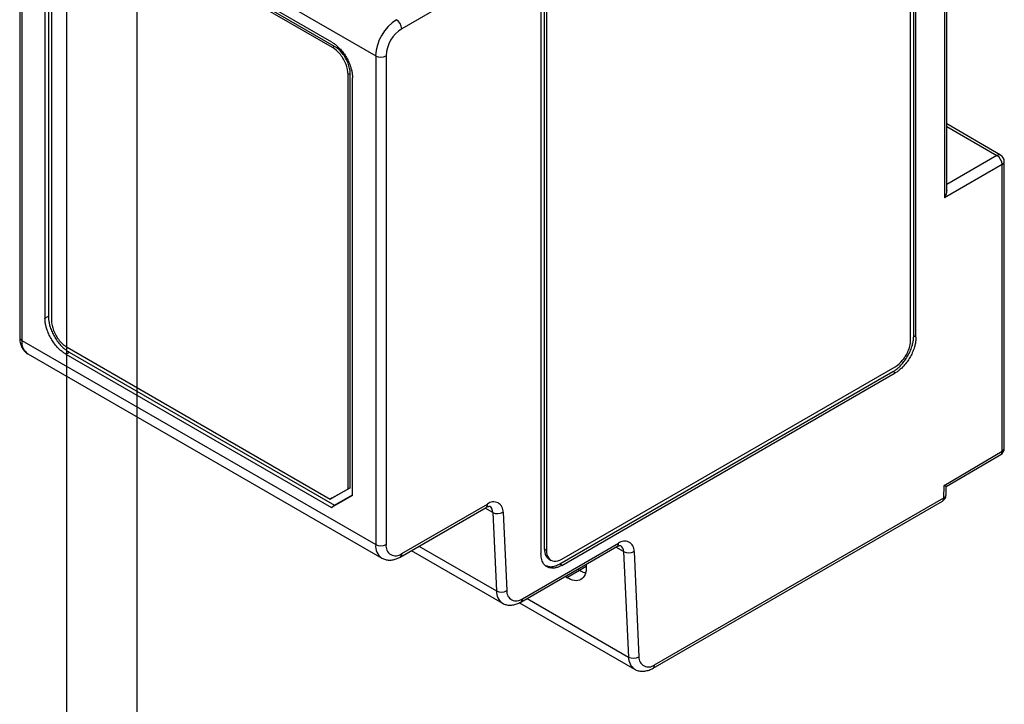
# Model space of a CAD drawing. Header units: millimetres. Extents: x 0 to 271, y 0 to 200.
# Tile 6 of 8: x 202 to 268, y 99 to 146. Entities that reach past the tile are written whole.
import ezdxf

# ---------------------------------------------------------------- set-up
doc = ezdxf.new("R2010")
doc.units = ezdxf.units.MM
doc.layers.add('TEXT', color=140, linetype='Continuous', lineweight=25)

msp = doc.modelspace()

# ---------------------------------------------------------------- linework, layer by layer
for p, q in [((262.342, 124.504), (262.342, 171.047)), ((262.496, 124.415), (262.496, 170.987)), ((262.13, 124.218), (262.13, 170.592)), ((264.44, 158.97), (264.44, 133.884)), ((264.587, 134.376), (264.587, 159.106)), ((201.597, 157.622), (201.597, 124.389)), ((201.743, 157.418), (225.785, 143.539)), ((201.743, 157.418), (201.743, 124.185)), ((237.24, 156.568), (237.24, 110.013)), ((237.016, 156.289), (237.016, 109.706)), ((237.381, 156.486), (237.381, 109.931)), ((222.804, 144.465), (204.725, 154.902)), ((222.997, 144.168), (204.955, 154.584)), ((203.316, 154.088), (203.316, 125.699)), ((203.546, 154.179), (203.546, 125.832)), ((203.758, 153.893), (203.758, 125.546)), ((222.856, 144.087), (204.814, 154.502)), ((233.387, 148.744), (227.553, 145.376)), ((222.997, 144.168), (222.856, 144.087)), ((225.785, 143.539), (225.785, 110.306)), ((226.492, 143.539), (226.492, 110.306)), ((224.052, 142.341), (223.911, 142.259)), ((223.911, 114.094), (223.911, 142.259)), ((224.052, 114.176), (224.052, 142.341)), ((224.212, 113.648), (224.212, 142.025)), ((268.25, 136.779), (264.587, 138.909)), ((264.587, 138.739), (268, 136.755)), ((268, 136.755), (264.587, 134.784)), ((268.353, 136.143), (264.44, 133.884)), ((268.353, 116.649), (268.353, 136.143)), ((268.499, 116.854), (268.499, 136.347)), ((203.316, 125.699), (203.546, 125.832)), ((262.496, 124.415), (262.342, 124.504)), ((201.743, 124.185), (225.785, 110.306)), ((202.158, 123.269), (226.199, 109.39)), ((204.725, 123.259), (204.955, 123.392)), ((204.725, 123.259), (222.793, 112.828)), ((204.814, 123.719), (222.699, 113.394)), ((204.955, 123.392), (222.986, 112.983)), ((238.295, 108.995), (260.933, 122.064)), ((238.424, 108.892), (261.087, 121.975)), ((238.437, 109.322), (261.075, 122.391)), ((261.087, 121.975), (260.933, 122.064)), ((264.403, 114.33), (268.353, 116.649)), ((264.548, 114.246), (268.252, 116.422)), ((222.699, 113.394), (223.911, 114.094)), ((222.84, 113.476), (224.052, 114.176)), ((224.052, 114.176), (223.911, 114.094)), ((264.401, 113.491), (264.403, 114.33)), ((264.547, 113.694), (264.549, 114.248)), ((222.84, 113.476), (222.699, 113.394)), ((224.212, 113.648), (222.793, 112.828)), ((222.986, 112.983), (224.212, 113.691)), ((244.63, 101.909), (264.297, 113.262)), ((244.734, 102.138), (264.401, 113.491)), ((222.793, 112.828), (222.986, 112.983)), ((227.449, 109.464), (233.283, 112.832)), ((227.553, 109.693), (233.387, 113.061)), ((233.739, 112.491), (233.215, 112.793)), ((233.739, 112.491), (233.988, 107.158)), ((234.446, 112.512), (234.694, 107.179)), ((235.754, 106.63), (242.282, 110.398)), ((228.207, 109.902), (234.4, 106.327)), ((228.721, 110.199), (233.988, 107.158)), ((235.65, 106.401), (242.178, 110.169)), ((237.24, 110.013), (237.381, 109.931)), ((242.634, 109.828), (242.11, 110.13)), ((242.634, 109.828), (242.968, 102.666)), ((243.341, 109.849), (243.675, 102.687)), ((237.531, 109.339), (237.708, 109.237)), ((238.424, 108.892), (238.295, 108.995)), ((239.626, 108.541), (238.769, 108.05)), ((239.626, 108.541), (239.504, 108.626)), ((240.094, 108.811), (239.626, 108.541)), ((238.769, 108.05), (238.659, 108.138)), ((236.074, 106.646), (242.968, 102.666)), ((235.556, 106.352), (243.38, 101.835))]:
    msp.add_line(p, q)
at = {"color": 7, "linetype": 'Continuous'}
msp.add_line((209.552, 161.927), (209.552, 0.002), dxfattribs=at)
for centre, radius, start, end in [((228.855, 143.399), 3.074, 122.60548, 177.39452), ((226.785, 145.341), 0.768, 2.60548, 57.39452), ((228.795, 143.434), 2.305, 122.60548, 177.39452), ((226.138, 144.221), 0.769, 242.60967, 297.39033), ((268.146, 136.556), 0.246, 64.93252, 126.35589), ((267.585, 136.108), 0.769, 2.61517, 57.26936), ((267.999, 136.347), 0.5, 0, 59.82977), ((268.249, 136.372), 0.251, 294.37466, 354.3052), ((201.847, 124.414), 0.251, 185.6948, 245.62534), ((202.695, 124.064), 0.959, 172.74417, 235.94365), ((267.999, 116.854), 0.5, 300.42849, 0), ((268.106, 116.623), 0.248, 306.17233, 6.14725), ((268.249, 116.879), 0.251, 294.37466, 354.3052), ((233.801, 112.565), 0.647, 355.32552, 129.85725), ((264.047, 113.695), 0.5, 299.99731, 359.82711), ((264.163, 113.461), 0.24, 304.05635, 7.25583), ((264.298, 113.72), 0.25, 294.16486, 354.11264), ((233.149, 113.031), 0.24, 304.05635, 7.25583), ((233.259, 112.512), 0.48, 357.49581, 55.07734), ((234.073, 113.146), 0.736, 242.99549, 300.42321), ((242.044, 110.368), 0.24, 304.05635, 7.25583), ((242.696, 109.902), 0.647, 355.32552, 129.85725), ((226.735, 110.185), 0.958, 172.72329, 236.15197), ((226.138, 110.988), 0.769, 242.60967, 297.39033), ((227.139, 110.201), 0.655, 170.78596, 309.20329), ((242.154, 109.849), 0.48, 357.49581, 55.07734), ((242.968, 110.483), 0.736, 242.99549, 300.42321), ((227.315, 109.663), 0.24, 304.03855, 7.25762), ((234.945, 107.115), 0.958, 177.45398, 235.60195), ((234.322, 107.813), 0.736, 242.99549, 300.42321), ((235.339, 107.126), 0.647, 175.32552, 309.85725), ((235.516, 106.599), 0.24, 304.03875, 7.2576), ((243.926, 102.623), 0.958, 177.45398, 235.60195), ((243.302, 103.322), 0.736, 242.99549, 300.42321), ((244.319, 102.634), 0.647, 175.32552, 309.85725), ((244.496, 102.108), 0.24, 304.03875, 7.2576)]:
    msp.add_arc(centre, radius, start, end)
for points, knots in [([(222.804, 144.465), (222.838, 144.445), (222.905, 144.404), (223.005, 144.334), (223.103, 144.258), (223.199, 144.175), (223.293, 144.084), (223.432, 143.936), (223.61, 143.718), (223.806, 143.417), (223.969, 143.097), (224.085, 142.791), (224.162, 142.512), (224.205, 142.261), (224.21, 142.104), (224.212, 142.025)], [0, 0, 0, 0, 0.045958, 0.091241, 0.136076, 0.180696, 0.225335, 0.27023, 0.386023, 0.500084, 0.613963, 0.729938, 0.819339, 0.908735, 1, 1, 1, 1]), ([(264.585, 134.376), (264.579, 134.3), (264.565, 134.13), (264.484, 133.971), (264.44, 133.884)], [0, 0, 0, 0, 0.452901, 1, 1, 1, 1]), ([(203.546, 125.832), (203.547, 125.793), (203.548, 125.714), (203.559, 125.593), (203.576, 125.47), (203.6, 125.345), (203.632, 125.218), (203.69, 125.023), (203.79, 124.761), (203.953, 124.44), (204.149, 124.139), (204.355, 123.885), (204.559, 123.679), (204.755, 123.517), (204.888, 123.434), (204.955, 123.392)], [0, 0, 0, 0, 0.0459576, 0.0912412, 0.1360764, 0.1806957, 0.225335, 0.2702296, 0.3860227, 0.5000839, 0.6139629, 0.7299381, 0.819339, 0.9087349, 1, 1, 1, 1]), ([(204.725, 123.259), (204.691, 123.279), (204.623, 123.32), (204.523, 123.39), (204.426, 123.466), (204.33, 123.549), (204.236, 123.64), (204.096, 123.787), (203.918, 124.005), (203.722, 124.307), (203.559, 124.627), (203.443, 124.932), (203.367, 125.212), (203.323, 125.463), (203.318, 125.62), (203.316, 125.699)], [0, 0, 0, 0, 0.045958, 0.091241, 0.136076, 0.180696, 0.225335, 0.27023, 0.386023, 0.500084, 0.613963, 0.729938, 0.819339, 0.908735, 1, 1, 1, 1]), ([(260.933, 122.064), (260.967, 122.084), (261.035, 122.125), (261.135, 122.195), (261.232, 122.271), (261.328, 122.354), (261.422, 122.445), (261.562, 122.593), (261.74, 122.81), (261.936, 123.112), (262.099, 123.432), (262.215, 123.738), (262.291, 124.017), (262.335, 124.268), (262.34, 124.425), (262.342, 124.504)], [0, 0, 0, 0, 0.045958, 0.091241, 0.136076, 0.180696, 0.225335, 0.27023, 0.386023, 0.500084, 0.613963, 0.729938, 0.819339, 0.908735, 1, 1, 1, 1]), ([(201.597, 124.389), (201.599, 124.326), (201.604, 124.159), (201.656, 123.909), (201.765, 123.652), (201.931, 123.437), (202.069, 123.306), (202.159, 123.269), (202.162, 123.268)], [0, 0, 0, 0, 0.136136, 0.360077, 0.572012, 0.773985, 0.992999, 1, 1, 1, 1]), ([(262.496, 124.415), (262.495, 124.376), (262.494, 124.297), (262.483, 124.176), (262.466, 124.053), (262.442, 123.928), (262.411, 123.801), (262.353, 123.606), (262.253, 123.344), (262.09, 123.023), (261.894, 122.722), (261.688, 122.468), (261.483, 122.263), (261.288, 122.1), (261.155, 122.017), (261.087, 121.975)], [0, 0, 0, 0, 0.045958, 0.091241, 0.136076, 0.180696, 0.225335, 0.27023, 0.386023, 0.500084, 0.613963, 0.729938, 0.819339, 0.908735, 1, 1, 1, 1]), ([(264.546, 114.248), (264.541, 114.252), (264.528, 114.259), (264.447, 114.304), (264.403, 114.33)], [0, 0, 0, 0, 0.448203, 1, 1, 1, 1]), ([(233.283, 112.832), (233.308, 112.846), (233.381, 112.885), (233.476, 112.912), (233.533, 112.908), (233.531, 112.909), (233.533, 112.906), (233.534, 112.906)], [0, 0, 0, 0, 0.142955, 0.411841, 0.685382, 0.980631, 1, 1, 1, 1]), ([(237.24, 110.013), (237.256, 109.84), (237.286, 109.531), (237.478, 109.404), (237.562, 109.349)], [0, 0, 0, 0, 0.560482, 1, 1, 1, 1]), ([(242.178, 110.169), (242.203, 110.183), (242.276, 110.222), (242.371, 110.249), (242.428, 110.245), (242.426, 110.246), (242.428, 110.243), (242.429, 110.243)], [0, 0, 0, 0, 0.142955, 0.4118408, 0.6853817, 0.9806313, 1, 1, 1, 1]), ([(226.203, 109.389), (226.282, 109.351), (226.439, 109.276), (226.704, 109.243), (226.976, 109.27), (227.227, 109.346), (227.382, 109.429), (227.449, 109.464)], [0, 0, 0, 0, 0.202656, 0.40783, 0.616205, 0.834762, 1, 1, 1, 1]), ([(238.424, 108.892), (238.39, 108.873), (238.323, 108.836), (238.223, 108.791), (238.125, 108.754), (238.029, 108.727), (237.935, 108.708), (237.796, 108.695), (237.618, 108.708), (237.422, 108.783), (237.259, 108.915), (237.143, 109.086), (237.066, 109.278), (237.023, 109.478), (237.018, 109.629), (237.016, 109.706)], [0, 0, 0, 0, 0.045958, 0.091241, 0.136076, 0.180696, 0.225335, 0.27023, 0.386023, 0.500084, 0.613963, 0.729938, 0.819339, 0.908735, 1, 1, 1, 1]), ([(237.342, 108.886), (237.461, 108.844), (237.657, 108.775), (237.996, 108.843), (238.195, 108.944), (238.295, 108.995)], [0, 0, 0, 0, 0.431647, 0.713604, 1, 1, 1, 1]), ([(240.076, 108.956), (240.083, 108.909), (240.107, 108.751), (240.089, 108.514), (239.999, 108.177), (239.756, 107.891), (239.304, 107.811), (238.946, 107.971), (238.769, 108.05)], [0, 0, 0, 0, 0.051326, 0.17268, 0.293756, 0.534059, 0.769399, 1, 1, 1, 1]), ([(240.043, 108.383), (239.996, 108.391), (239.862, 108.416), (239.719, 108.492), (239.626, 108.541)], [0, 0, 0, 0, 0.348752, 1, 1, 1, 1]), ([(234.409, 106.329), (234.424, 106.318), (234.511, 106.255), (234.705, 106.204), (234.97, 106.179), (235.245, 106.222), (235.472, 106.304), (235.606, 106.377), (235.65, 106.401)], [0, 0, 0, 0, 0.043559, 0.251899, 0.457358, 0.668014, 0.889977, 1, 1, 1, 1]), ([(243.389, 101.837), (243.404, 101.826), (243.491, 101.764), (243.685, 101.712), (243.95, 101.687), (244.225, 101.73), (244.452, 101.812), (244.586, 101.885), (244.63, 101.909)], [0, 0, 0, 0, 0.043559, 0.251899, 0.457358, 0.668014, 0.889977, 1, 1, 1, 1])]:
    msp.add_open_spline(points, degree=3, knots=knots)
for points in [[(223.911, 142.259), (223.911, 142.473), (223.812, 142.955), (223.409, 143.653), (223.041, 143.98), (222.856, 144.087)], [(224.052, 142.341), (224.052, 142.555), (223.954, 143.037), (223.551, 143.735), (223.182, 144.062), (222.997, 144.168)], [(203.758, 125.546), (203.758, 125.333), (203.857, 124.85), (204.26, 124.152), (204.629, 123.826), (204.814, 123.719)], [(261.075, 122.391), (261.26, 122.497), (261.628, 122.824), (262.032, 123.522), (262.13, 124.005), (262.13, 124.218)], [(237.381, 109.931), (237.381, 109.717), (237.48, 109.349), (237.883, 109.116), (238.252, 109.215), (238.437, 109.322)]]:
    msp.add_open_spline(points, degree=3)
at = {"layer": 'TEXT'}
msp.add_line((204.787, 157.162), (204.787, 4.762), dxfattribs=at)

doc.saveas('drawing.dxf')
